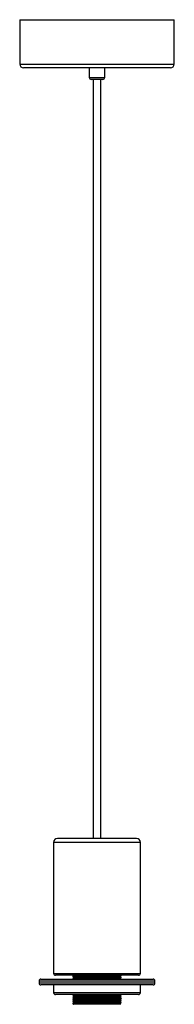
# Paper-space layout '_Derecha' of a CAD drawing. Header units: millimetres. Extents: x -40 to 40, y -486 to 25.
import ezdxf

# ---------------------------------------------------------------- set-up
doc = ezdxf.new("R2010")
doc.units = ezdxf.units.MM

psp = doc.layouts.new('_Derecha')

# ---------------------------------------------------------------- linework, layer by layer
at = {"color": 7, "linetype": 'Continuous', "lineweight": 25}
for p, q in [((-40, 25), (-40, 2)), ((-40, 25), (40, 25)), ((40, 2), (40, 25)), ((38, 0), (-38, 0)), ((-4, 0), (-4, -5)), ((4, -5), (4, 0)), ((3, -6), (-3, -6)), ((-2, -6), (-2, -400)), ((2, -400), (2, -6)), ((-22.5, -402), (-22.5, -470)), ((20.5, -400), (-20.5, -400)), ((22.5, -470), (22.5, -402)), ((-30, -474), (-30, -475)), ((-29, -473), (29, -473)), ((21.5, -471), (-21.5, -471)), ((-12.5, -471), (-12.5, -471.75)), ((-12.5, -472.63), (-12.5, -472.75)), ((-11.96, -472.06), (-11.96, -472.31)), ((11.96, -471.81), (11.96, -471.56)), ((11.96, -472.81), (11.96, -472.56)), ((12.5, -471.25), (12.5, -471)), ((12.5, -472.25), (12.5, -472.12)), ((30, -475), (30, -474)), ((29, -476), (-29, -476)), ((-22.5, -476), (-22.5, -480)), ((22.5, -480), (22.5, -476)), ((21.5, -481), (-21.5, -481)), ((-12.5, -481.63), (-12.5, -481.75)), ((-12.5, -482.63), (-12.5, -482.75)), ((-12.5, -483.63), (-12.5, -483.75)), ((-12.5, -484.63), (-12.5, -484.75)), ((-11.96, -481.06), (-11.96, -481.31)), ((-11.96, -482.06), (-11.96, -482.31)), ((-11.96, -483.06), (-11.96, -483.31)), ((-11.96, -484.06), (-11.96, -484.31)), ((-11.96, -485.06), (-11.96, -485.31)), ((11.96, -481.81), (11.96, -481.56)), ((11.96, -482.81), (11.96, -482.56)), ((11.96, -483.81), (11.96, -483.56)), ((11.96, -484.81), (11.96, -484.56)), ((12.5, -481.12), (12.29, -481)), ((12.5, -481.25), (12.5, -481.12)), ((12.5, -482.25), (12.5, -482.12)), ((12.5, -483.25), (12.5, -483.12)), ((12.5, -484.25), (12.5, -484.12)), ((12.5, -485.25), (12.5, -485.12)), ((-12.5, -485.63), (-12.5, -485.75)), ((11.96, -485.81), (11.96, -485.56))]:
    psp.add_line(p, q, dxfattribs=at)
at = {"color": 8, "linetype": 'Continuous', "lineweight": 25}
for p, q in [((-40, 2), (40, 2)), ((-4, -5), (4, -5)), ((22.5, -402), (-22.5, -402)), ((-22.5, -470), (22.5, -470)), ((30, -474), (-30, -474)), ((-30, -475), (30, -475)), ((-22.5, -480), (22.5, -480))]:
    psp.add_line(p, q, dxfattribs=at)
at = {"color": 7, "linetype": 'Continuous', "lineweight": 25}
for centre, radius, start, end in [((-38, 2), 2, 180, 270), ((38, 2), 2, 270, 0), ((-3, -5), 1, 180, 270), ((3, -5), 1, 270, 0), ((-20.5, -402), 2, 90, 180), ((20.5, -402), 2, 0, 90), ((-21.5, -470), 1, 180, 270), ((21.5, -470), 1, 270, 0), ((-29, -474), 1, 90, 180), ((-29, -475), 1, 180, 270), ((29, -474), 1, 360, 90), ((29, -475), 1, 270, 360), ((-21.5, -480), 1, 180, 270), ((21.5, -480), 1, 270, 360)]:
    psp.add_arc(centre, radius, start, end, dxfattribs=at)
for points, knots in [([(12.47, -471.25), (12.39, -471.27), (12.23, -471.29), (10.94, -471.33), (8.94, -471.37), (6.32, -471.42), (3.27, -471.46), (0, -471.5), (-3.27, -471.54), (-6.32, -471.58), (-8.94, -471.63), (-10.97, -471.67), (-12.16, -471.71), (-12.64, -471.74), (-12.48, -471.75), (-12.47, -471.75)], [0, 0, 0, 0, 0.076197, 0.16049, 0.243344, 0.326197, 0.41049, 0.493344, 0.576197, 0.66049, 0.743344, 0.826197, 0.91049, 0.993344, 1, 1, 1, 1]), ([(12.47, -472.25), (12.39, -472.27), (12.23, -472.29), (10.94, -472.33), (8.94, -472.38), (6.32, -472.42), (3.27, -472.46), (0, -472.5), (-3.27, -472.54), (-6.32, -472.58), (-8.94, -472.63), (-10.97, -472.67), (-12.16, -472.71), (-12.64, -472.74), (-12.48, -472.75), (-12.47, -472.75)], [0, 0, 0, 0, 0.076197, 0.16049, 0.243344, 0.326197, 0.41049, 0.493344, 0.576197, 0.66049, 0.743344, 0.826197, 0.91049, 0.993344, 1, 1, 1, 1]), ([(-12.5, -471.75), (-12.41, -471.81), (-12.23, -471.91), (-12.05, -472.01), (-11.96, -472.06)], [0, 0, 0, 0, 0.5026125, 1, 1, 1, 1]), ([(12.47, -472.12), (12.48, -472.12), (12.64, -472.14), (12.16, -472.17), (10.97, -472.21), (8.94, -472.25), (6.32, -472.29), (3.27, -472.33), (0, -472.38), (-3.27, -472.42), (-6.32, -472.46), (-8.94, -472.5), (-10.94, -472.54), (-12.25, -472.58), (-12.42, -472.61), (-12.5, -472.63)], [0, 0, 0, 0, 0.006612, 0.088918, 0.172653, 0.254959, 0.337265, 0.421, 0.503306, 0.585612, 0.669347, 0.751653, 0.833959, 0.917694, 1, 1, 1, 1]), ([(-11.96, -472.31), (-12.05, -472.36), (-12.23, -472.47), (-12.41, -472.57), (-12.5, -472.62)], [0, 0, 0, 0, 0.499998, 1, 1, 1, 1]), ([(-12.5, -472.75), (-12.41, -472.81), (-12.23, -472.91), (-12.05, -473.01), (-11.96, -473.06)], [0, 0, 0, 0, 0.5026125, 1, 1, 1, 1]), ([(11.93, -471.57), (11.85, -471.58), (11.7, -471.6), (10.46, -471.65), (8.56, -471.69), (6.05, -471.73), (3.13, -471.77), (0, -471.81), (-3.13, -471.85), (-6.05, -471.9), (-8.55, -471.94), (-10.47, -471.98), (-11.72, -472.02), (-11.88, -472.05), (-11.96, -472.06)], [0, 0, 0, 0, 0.076725, 0.161581, 0.244988, 0.328396, 0.413251, 0.496659, 0.580066, 0.664922, 0.748329, 0.831737, 0.916593, 1, 1, 1, 1]), ([(11.96, -471.81), (11.88, -471.83), (11.72, -471.85), (10.47, -471.9), (8.55, -471.94), (6.05, -471.98), (3.13, -472.02), (0, -472.06), (-3.13, -472.1), (-6.05, -472.15), (-8.56, -472.19), (-10.46, -472.23), (-11.7, -472.27), (-11.85, -472.3), (-11.93, -472.31)], [0, 0, 0, 0, 0.0834074, 0.1682632, 0.2516706, 0.335078, 0.4199337, 0.5033412, 0.5867486, 0.6716043, 0.7550118, 0.8384192, 0.9232749, 1, 1, 1, 1]), ([(11.93, -472.57), (11.85, -472.58), (11.7, -472.6), (10.46, -472.65), (8.56, -472.69), (6.05, -472.73), (3.13, -472.77), (0, -472.81), (-3.13, -472.85), (-6.06, -472.9), (-8.53, -472.94), (-10.22, -472.97), (-10.77, -472.99), (-10.95, -473)], [0, 0, 0, 0, 0.08777, 0.18484, 0.280254, 0.375668, 0.472739, 0.568152, 0.663566, 0.760637, 0.856051, 0.951465, 1, 1, 1, 1]), ([(11.96, -471.57), (12.05, -471.51), (12.23, -471.41), (12.41, -471.31), (12.5, -471.25)], [0, 0, 0, 0, 0.499998, 1, 1, 1, 1]), ([(12.5, -472.12), (12.41, -472.07), (12.23, -471.97), (12.05, -471.86), (11.96, -471.81)], [0, 0, 0, 0, 0.502613, 1, 1, 1, 1]), ([(11.96, -472.57), (12.05, -472.51), (12.23, -472.41), (12.41, -472.31), (12.5, -472.25)], [0, 0, 0, 0, 0.499998, 1, 1, 1, 1]), ([(12.29, -473), (12.27, -472.99), (12.16, -472.93), (12.05, -472.86), (11.96, -472.81)], [0, 0, 0, 0, 0.182198, 1, 1, 1, 1]), ([(12.47, -481.25), (12.39, -481.27), (12.23, -481.29), (10.94, -481.33), (8.94, -481.38), (6.32, -481.42), (3.27, -481.46), (0, -481.5), (-3.27, -481.54), (-6.32, -481.58), (-8.94, -481.63), (-10.97, -481.67), (-12.16, -481.71), (-12.64, -481.74), (-12.48, -481.75), (-12.47, -481.75)], [0, 0, 0, 0, 0.076197, 0.16049, 0.243344, 0.326197, 0.41049, 0.493344, 0.576197, 0.66049, 0.743344, 0.826197, 0.91049, 0.993344, 1, 1, 1, 1]), ([(12.5, -482.25), (12.42, -482.26), (12.25, -482.29), (10.94, -482.33), (8.94, -482.38), (6.32, -482.42), (3.27, -482.46), (0, -482.5), (-3.27, -482.54), (-6.32, -482.58), (-8.94, -482.63), (-10.97, -482.67), (-12.16, -482.71), (-12.64, -482.74), (-12.48, -482.75), (-12.47, -482.75)], [0, 0, 0, 0, 0.082306, 0.166041, 0.248347, 0.330653, 0.414388, 0.496694, 0.579, 0.662735, 0.745041, 0.827347, 0.911082, 0.993388, 1, 1, 1, 1]), ([(12.5, -483.25), (12.42, -483.26), (12.25, -483.29), (10.94, -483.33), (8.94, -483.38), (6.32, -483.42), (3.27, -483.46), (0, -483.5), (-3.27, -483.54), (-6.32, -483.58), (-8.94, -483.63), (-10.97, -483.67), (-12.16, -483.71), (-12.64, -483.74), (-12.48, -483.75), (-12.47, -483.75)], [0, 0, 0, 0, 0.082306, 0.166041, 0.248347, 0.330653, 0.414388, 0.496694, 0.579, 0.662735, 0.745041, 0.827347, 0.911082, 0.993388, 1, 1, 1, 1]), ([(12.47, -484.25), (12.39, -484.27), (12.23, -484.29), (10.94, -484.33), (8.94, -484.38), (6.32, -484.42), (3.27, -484.46), (0, -484.5), (-3.27, -484.54), (-6.32, -484.58), (-8.94, -484.63), (-10.97, -484.67), (-12.16, -484.71), (-12.64, -484.74), (-12.48, -484.75), (-12.47, -484.75)], [0, 0, 0, 0, 0.076197, 0.16049, 0.243344, 0.326197, 0.41049, 0.493344, 0.576197, 0.66049, 0.743344, 0.826197, 0.91049, 0.993344, 1, 1, 1, 1]), ([(12.5, -485.25), (12.42, -485.26), (12.25, -485.29), (10.94, -485.33), (8.94, -485.38), (6.32, -485.42), (3.27, -485.46), (0, -485.5), (-3.27, -485.54), (-6.32, -485.58), (-8.94, -485.63), (-10.97, -485.67), (-12.16, -485.71), (-12.64, -485.74), (-12.48, -485.75), (-12.47, -485.75)], [0, 0, 0, 0, 0.082306, 0.166041, 0.248347, 0.330653, 0.414388, 0.496694, 0.579, 0.662735, 0.745041, 0.827347, 0.911082, 0.993388, 1, 1, 1, 1]), ([(12.47, -481.12), (12.48, -481.12), (12.64, -481.14), (12.16, -481.17), (10.97, -481.21), (8.94, -481.25), (6.32, -481.29), (3.27, -481.33), (0, -481.38), (-3.27, -481.42), (-6.32, -481.46), (-8.94, -481.5), (-10.94, -481.54), (-12.25, -481.58), (-12.42, -481.61), (-12.5, -481.63)], [0, 0, 0, 0, 0.006612, 0.088918, 0.172653, 0.254959, 0.337265, 0.421, 0.503306, 0.585612, 0.669347, 0.751653, 0.833959, 0.917694, 1, 1, 1, 1]), ([(-11.96, -481.31), (-12.05, -481.36), (-12.23, -481.47), (-12.41, -481.57), (-12.5, -481.62)], [0, 0, 0, 0, 0.499998, 1, 1, 1, 1]), ([(-12.5, -481.75), (-12.41, -481.81), (-12.23, -481.91), (-12.05, -482.01), (-11.96, -482.06)], [0, 0, 0, 0, 0.502613, 1, 1, 1, 1]), ([(12.47, -482.12), (12.48, -482.12), (12.64, -482.14), (12.16, -482.17), (10.97, -482.21), (8.94, -482.25), (6.32, -482.29), (3.27, -482.33), (0, -482.38), (-3.27, -482.42), (-6.32, -482.46), (-8.94, -482.5), (-10.94, -482.54), (-12.25, -482.58), (-12.42, -482.61), (-12.5, -482.63)], [0, 0, 0, 0, 0.006612, 0.088918, 0.172653, 0.254959, 0.337265, 0.421, 0.503306, 0.585612, 0.669347, 0.751653, 0.833959, 0.917694, 1, 1, 1, 1]), ([(-11.96, -482.31), (-12.05, -482.36), (-12.23, -482.47), (-12.41, -482.57), (-12.5, -482.62)], [0, 0, 0, 0, 0.499998, 1, 1, 1, 1]), ([(-12.5, -482.75), (-12.41, -482.81), (-12.23, -482.91), (-12.05, -483.01), (-11.96, -483.06)], [0, 0, 0, 0, 0.5026125, 1, 1, 1, 1]), ([(12.47, -483.12), (12.48, -483.12), (12.64, -483.14), (12.16, -483.17), (10.97, -483.21), (8.94, -483.25), (6.32, -483.29), (3.27, -483.33), (0, -483.38), (-3.27, -483.42), (-6.32, -483.46), (-8.94, -483.5), (-10.94, -483.54), (-12.25, -483.58), (-12.42, -483.61), (-12.5, -483.63)], [0, 0, 0, 0, 0.006612, 0.088918, 0.172653, 0.254959, 0.337265, 0.421, 0.503306, 0.585612, 0.669347, 0.751653, 0.833959, 0.917694, 1, 1, 1, 1]), ([(-11.96, -483.31), (-12.05, -483.36), (-12.23, -483.47), (-12.41, -483.57), (-12.5, -483.62)], [0, 0, 0, 0, 0.499998, 1, 1, 1, 1]), ([(-12.5, -483.75), (-12.41, -483.81), (-12.23, -483.91), (-12.05, -484.01), (-11.96, -484.06)], [0, 0, 0, 0, 0.5026125, 1, 1, 1, 1]), ([(12.47, -484.12), (12.48, -484.12), (12.64, -484.14), (12.16, -484.17), (10.97, -484.21), (8.94, -484.25), (6.32, -484.29), (3.27, -484.33), (0, -484.38), (-3.27, -484.42), (-6.32, -484.46), (-8.94, -484.5), (-10.94, -484.54), (-12.25, -484.58), (-12.42, -484.61), (-12.5, -484.63)], [0, 0, 0, 0, 0.006612, 0.088918, 0.172653, 0.254959, 0.337265, 0.421, 0.503306, 0.585612, 0.669347, 0.751653, 0.833959, 0.917694, 1, 1, 1, 1]), ([(-11.96, -484.31), (-12.05, -484.36), (-12.23, -484.47), (-12.41, -484.57), (-12.5, -484.62)], [0, 0, 0, 0, 0.499998, 1, 1, 1, 1]), ([(-12.5, -484.75), (-12.41, -484.81), (-12.23, -484.91), (-12.05, -485.01), (-11.96, -485.06)], [0, 0, 0, 0, 0.5026125, 1, 1, 1, 1]), ([(12.47, -485.12), (12.48, -485.12), (12.64, -485.14), (12.16, -485.17), (10.97, -485.21), (8.94, -485.25), (6.32, -485.29), (3.27, -485.33), (0, -485.38), (-3.27, -485.42), (-6.32, -485.46), (-8.94, -485.5), (-10.94, -485.54), (-12.25, -485.58), (-12.42, -485.61), (-12.5, -485.63)], [0, 0, 0, 0, 0.006612, 0.088918, 0.172653, 0.254959, 0.337265, 0.421, 0.503306, 0.585612, 0.669347, 0.751653, 0.833959, 0.917694, 1, 1, 1, 1]), ([(-11.96, -485.31), (-12.05, -485.36), (-12.23, -485.47), (-12.41, -485.57), (-12.5, -485.62)], [0, 0, 0, 0, 0.499998, 1, 1, 1, 1]), ([(-10.95, -481), (-11.18, -481.01), (-11.84, -481.03), (-11.91, -481.05), (-11.96, -481.06)], [0, 0, 0, 0, 0.33717, 1, 1, 1, 1]), ([(11.93, -481.57), (11.85, -481.58), (11.7, -481.6), (10.46, -481.65), (8.56, -481.69), (6.05, -481.73), (3.13, -481.77), (0, -481.81), (-3.13, -481.85), (-6.05, -481.9), (-8.55, -481.94), (-10.47, -481.98), (-11.72, -482.02), (-11.88, -482.05), (-11.96, -482.06)], [0, 0, 0, 0, 0.076725, 0.161581, 0.244988, 0.328396, 0.413251, 0.496659, 0.580066, 0.664922, 0.748329, 0.831737, 0.916593, 1, 1, 1, 1]), ([(11.93, -482.57), (11.85, -482.58), (11.7, -482.6), (10.46, -482.65), (8.56, -482.69), (6.05, -482.73), (3.13, -482.77), (0, -482.81), (-3.13, -482.85), (-6.05, -482.9), (-8.55, -482.94), (-10.47, -482.98), (-11.72, -483.02), (-11.88, -483.05), (-11.96, -483.06)], [0, 0, 0, 0, 0.076725, 0.161581, 0.244988, 0.328396, 0.413251, 0.496659, 0.580066, 0.664922, 0.748329, 0.831737, 0.916593, 1, 1, 1, 1]), ([(11.93, -483.57), (11.85, -483.58), (11.7, -483.6), (10.46, -483.65), (8.56, -483.69), (6.05, -483.73), (3.13, -483.77), (0, -483.81), (-3.13, -483.85), (-6.05, -483.9), (-8.55, -483.94), (-10.47, -483.98), (-11.72, -484.02), (-11.88, -484.05), (-11.96, -484.06)], [0, 0, 0, 0, 0.076725, 0.161581, 0.244988, 0.328396, 0.413251, 0.496659, 0.580066, 0.664922, 0.748329, 0.831737, 0.916593, 1, 1, 1, 1]), ([(11.93, -484.57), (11.85, -484.58), (11.7, -484.6), (10.46, -484.65), (8.56, -484.69), (6.05, -484.73), (3.13, -484.77), (0, -484.81), (-3.13, -484.85), (-6.05, -484.9), (-8.55, -484.94), (-10.47, -484.98), (-11.72, -485.02), (-11.88, -485.05), (-11.96, -485.06)], [0, 0, 0, 0, 0.076725, 0.161581, 0.244988, 0.328396, 0.413251, 0.496659, 0.580066, 0.664922, 0.748329, 0.831737, 0.916593, 1, 1, 1, 1]), ([(11.96, -481.81), (11.88, -481.83), (11.72, -481.85), (10.47, -481.9), (8.55, -481.94), (6.05, -481.98), (3.13, -482.02), (0, -482.06), (-3.13, -482.1), (-6.05, -482.15), (-8.56, -482.19), (-10.46, -482.23), (-11.7, -482.27), (-11.85, -482.3), (-11.93, -482.31)], [0, 0, 0, 0, 0.083407, 0.168263, 0.251671, 0.335078, 0.419934, 0.503341, 0.586749, 0.671604, 0.755012, 0.838419, 0.923275, 1, 1, 1, 1]), ([(11.96, -482.81), (11.88, -482.83), (11.72, -482.85), (10.47, -482.9), (8.55, -482.94), (6.05, -482.98), (3.13, -483.02), (0, -483.06), (-3.13, -483.1), (-6.05, -483.15), (-8.56, -483.19), (-10.46, -483.23), (-11.7, -483.27), (-11.85, -483.3), (-11.93, -483.31)], [0, 0, 0, 0, 0.083407, 0.168263, 0.251671, 0.335078, 0.419934, 0.503341, 0.586749, 0.671604, 0.755012, 0.838419, 0.923275, 1, 1, 1, 1]), ([(11.96, -483.81), (11.88, -483.83), (11.72, -483.85), (10.47, -483.9), (8.55, -483.94), (6.05, -483.98), (3.13, -484.02), (0, -484.06), (-3.13, -484.1), (-6.05, -484.15), (-8.56, -484.19), (-10.46, -484.23), (-11.7, -484.27), (-11.85, -484.3), (-11.93, -484.31)], [0, 0, 0, 0, 0.0834074, 0.1682632, 0.2516706, 0.335078, 0.4199337, 0.5033412, 0.5867486, 0.6716043, 0.7550118, 0.8384192, 0.9232749, 1, 1, 1, 1]), ([(11.96, -484.81), (11.88, -484.83), (11.72, -484.85), (10.47, -484.9), (8.55, -484.94), (6.05, -484.98), (3.13, -485.02), (0, -485.06), (-3.13, -485.1), (-6.05, -485.15), (-8.56, -485.19), (-10.46, -485.23), (-11.7, -485.27), (-11.85, -485.3), (-11.93, -485.31)], [0, 0, 0, 0, 0.083407, 0.168263, 0.251671, 0.335078, 0.419934, 0.503341, 0.586749, 0.671604, 0.755012, 0.838419, 0.923275, 1, 1, 1, 1]), ([(11.96, -481.57), (12.05, -481.51), (12.23, -481.41), (12.41, -481.31), (12.5, -481.25)], [0, 0, 0, 0, 0.499998, 1, 1, 1, 1]), ([(12.5, -482.12), (12.41, -482.07), (12.23, -481.97), (12.05, -481.86), (11.96, -481.81)], [0, 0, 0, 0, 0.502613, 1, 1, 1, 1]), ([(11.96, -482.57), (12.05, -482.51), (12.23, -482.41), (12.41, -482.31), (12.5, -482.25)], [0, 0, 0, 0, 0.499998, 1, 1, 1, 1]), ([(12.5, -483.12), (12.41, -483.07), (12.23, -482.97), (12.05, -482.86), (11.96, -482.81)], [0, 0, 0, 0, 0.502613, 1, 1, 1, 1]), ([(11.96, -483.57), (12.05, -483.51), (12.23, -483.41), (12.41, -483.31), (12.5, -483.25)], [0, 0, 0, 0, 0.499998, 1, 1, 1, 1]), ([(12.5, -484.12), (12.41, -484.07), (12.23, -483.97), (12.05, -483.86), (11.96, -483.81)], [0, 0, 0, 0, 0.502613, 1, 1, 1, 1]), ([(11.96, -484.57), (12.05, -484.51), (12.23, -484.41), (12.41, -484.31), (12.5, -484.25)], [0, 0, 0, 0, 0.499998, 1, 1, 1, 1]), ([(12.5, -485.12), (12.41, -485.07), (12.23, -484.97), (12.05, -484.86), (11.96, -484.81)], [0, 0, 0, 0, 0.502613, 1, 1, 1, 1]), ([(11.96, -485.57), (12.05, -485.51), (12.23, -485.41), (12.41, -485.31), (12.5, -485.25)], [0, 0, 0, 0, 0.499998, 1, 1, 1, 1]), ([(-12.5, -485.75), (-12.41, -485.81), (-12.23, -485.91), (-12.05, -486.01), (-11.96, -486.07)], [0, 0, 0, 0, 0.500002, 1, 1, 1, 1]), ([(-11.05, -486), (-11.22, -486), (-11.85, -486), (-11.94, -486), (-12.01, -486)], [0, 0, 0, 0, 0.268314, 1, 1, 1, 1]), ([(11.93, -485.57), (11.85, -485.58), (11.7, -485.6), (10.46, -485.65), (8.56, -485.69), (6.05, -485.73), (3.13, -485.77), (0, -485.81), (-3.13, -485.85), (-6.05, -485.9), (-8.55, -485.94), (-10.17, -485.97), (-10.83, -485.99), (-11.05, -486)], [0, 0, 0, 0, 0.08776, 0.184821, 0.280224, 0.375628, 0.472688, 0.568092, 0.663496, 0.760556, 0.85596, 0.951363, 1, 1, 1, 1]), ([(4.58, -486), (3.85, -486), (3.1, -486), (1.57, -486), (0.78, -486), (-0.78, -486), (-1.56, -486), (-3.1, -486), (-3.85, -486), (-5.3, -486), (-5.99, -486), (-7.29, -486), (-7.9, -486), (-9.56, -486), (-10.45, -486), (-11.05, -486)], [0, 0, 0, 0, 0.125, 0.125, 0.25, 0.25, 0.375, 0.375, 0.5, 0.5, 0.625, 0.625, 0.75, 0.75, 1, 1, 1, 1]), ([(11.96, -485.81), (11.96, -485.83), (11.79, -485.84), (11.1, -485.87), (10.59, -485.89), (9.6, -485.92), (9.24, -485.92), (8.66, -485.93), (8.46, -485.94), (8.04, -485.94), (7.83, -485.95), (6.7, -485.97), (5.68, -485.98), (4.58, -486)], [0, 0, 0, 0, 0.25, 0.25, 0.5, 0.5, 0.625, 0.625, 0.6875, 0.6875, 0.75, 0.75, 1, 1, 1, 1]), ([(12.27, -486), (12.28, -486), (12.33, -486), (12.11, -486), (11.57, -486), (10.67, -486), (9.49, -486), (8.03, -486), (6.39, -486), (5.17, -486), (4.58, -486)], [0, 0, 0, 0, 0.014773, 0.15643, 0.30235, 0.441544, 0.584777, 0.72394, 0.867235, 1, 1, 1, 1]), ([(12.27, -485.99), (12.26, -485.98), (12.15, -485.92), (12.05, -485.86), (11.96, -485.81)], [0, 0, 0, 0, 0.150117, 1, 1, 1, 1])]:
    psp.add_open_spline(points, degree=3, knots=knots, dxfattribs=at)

doc.saveas('drawing.dxf')
